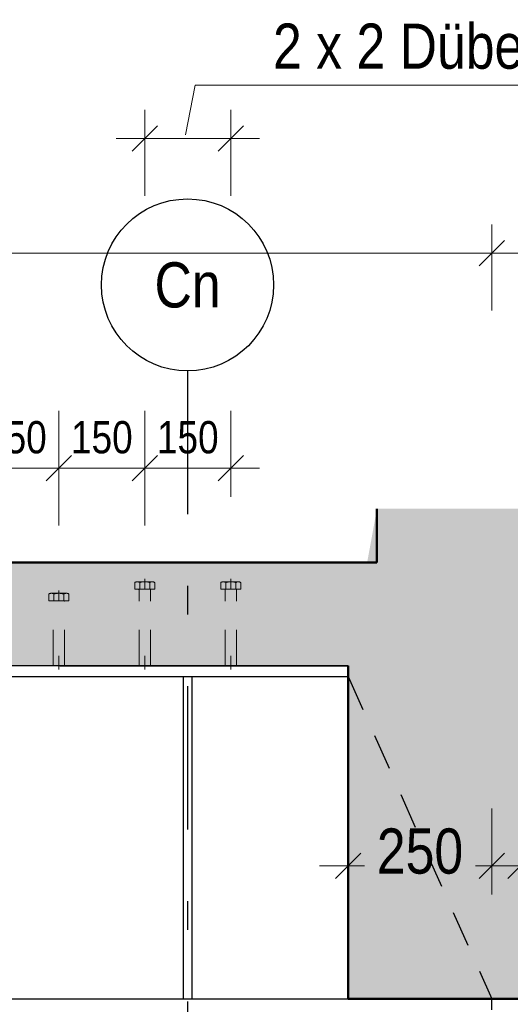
# Model space of a CAD drawing. Header units: millimetres. Extents: x -8.5 to 60.3, y 0 to 42.
# Tile 99 of 109: x 35.7 to 37.4, y 22.9 to 26.3. Entities that reach past the tile are written whole.
import ezdxf
from ezdxf.enums import TextEntityAlignment as Align

# ---------------------------------------------------------------- set-up
doc = ezdxf.new("R2010")
doc.units = ezdxf.units.MM
doc.linetypes.add('DASHDOTX2', pattern=[2, 1, -0.5, 0, -0.5])
doc.linetypes.add('HIDDEN', pattern=[0.375, 0.25, -0.125])
doc.layers.add('Achsen', color=7, linetype='Continuous', lineweight=20)
doc.styles.add('Arial Narrow', font='ARIALN.TTF')
doc.dimstyles.new('Arch_Strakon_dimstyle', dxfattribs={"dimtxt": 11.25, "dimasz": 1, "dimexe": 1.25, "dimexo": 0.0625, "dimgap": 1, "dimtad": 0, "dimdec": 3, "dimzin": 12, "dimdsep": 46, "dimtxsty": 'Arial Narrow', "dimblk": 'Arrowhead_Tick', "dimsah": 1, "dimcen": 0, "dimse1": 1, "dimse2": 1, "dimclrd": 6, "dimclrt": 3, "dimazin": 0, "dimtfac": 1, "dimtdec": 4, "dimtmove": 0, "dimatfit": 3, "dimldrblk": 'NONE', "dimfxl": 1, "dimtvp": 1, "dimtolj": 1, "dimtzin": 0, "dimlwd": 13, "dimarcsym": 2})

# ---------------------------------------------------------------- blocks, each defined once
blk = doc.blocks.new('Arrowhead_Tick')
at = {"color": 0, "linetype": 'Continuous', "lineweight": -2, "ltscale": 0.5}
for p, q in [((0, 20), (0, -10)), ((-1, 0), (0, 0)), ((10, 0), (0, 0))]:
    blk.add_line(p, q, dxfattribs=at)
at = {"color": 2, "linetype": 'Continuous', "lineweight": 35, "ltscale": 0.5}
blk.add_line((4.42, 4.42), (-4.42, -4.42), dxfattribs=at)
blk = doc.blocks.new('*D68')
at = {"color": 6, "linetype": 'Continuous', "lineweight": 13}
for p, q in [((36.8128, 23.355), (36.8591, 23.355)), ((37.2928, 23.355), (37.2464, 23.355))]:
    blk.add_line(p, q, dxfattribs=at)
at = {"layer": 'Defpoints', "color": 0}
for p in [(37.3028, 23.355), (36.8028, 22.8905), (37.3028, 22.8525)]:
    blk.add_point(p, dxfattribs=at)
at = {"color": 6, "lineweight": 13, "xscale": 0.01, "yscale": 0.01, "zscale": 0.01}
blk.add_blockref('Arrowhead_Tick', (37.3028, 23.355), dxfattribs=at)
at = {"color": 6, "lineweight": 13, "xscale": 0.01, "yscale": 0.01, "zscale": 0.01, "rotation": 180}
blk.add_blockref('Arrowhead_Tick', (36.8028, 23.355), dxfattribs=at)
at = {"color": 2, "lineweight": -2, "insert": (37.0528, 23.405), "char_height": 0.1575, "attachment_point": 5, "style": 'Arial Narrow'}
blk.add_mtext('\\A1;250', dxfattribs=at)
blk = doc.blocks.new('_None')
blk = doc.blocks.new('*D69')
at = {"color": 6, "linetype": 'Continuous', "lineweight": 13}
for p, q in [((37.2928, 23.355), (37.2828, 23.355)), ((37.3028, 23.355), (37.4028, 23.355)), ((37.4128, 23.355), (37.4228, 23.355))]:
    blk.add_line(p, q, dxfattribs=at)
at = {"layer": 'Defpoints', "color": 0}
for p in [(37.4028, 23.355), (37.4028, 22.8905), (37.3028, 22.8525)]:
    blk.add_point(p, dxfattribs=at)
at = {"color": 6, "lineweight": 13, "xscale": 0.01, "yscale": 0.01, "zscale": 0.01}
for p, rotation in [((37.3028, 23.355), 2.035554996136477e-12), ((37.4028, 23.355), 180.000000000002)]:
    blk.add_blockref('Arrowhead_Tick', p, dxfattribs=dict(at, rotation=rotation))
at = {"color": 2, "lineweight": -2, "insert": (37.5807, 23.405), "char_height": 0.1575, "attachment_point": 5, "style": 'Arial Narrow'}
blk.add_mtext('\\A1;50', dxfattribs=at)
blk = doc.blocks.new('*D70')
at = {"color": 6, "linetype": 'Continuous', "lineweight": 13}
blk.add_line((36.4933, 21.4183), (36.7928, 21.4183), dxfattribs=at)
at = {"layer": 'Defpoints', "color": 0}
for p in [(36.8028, 22.8905), (36.4833, 21.8525), (36.8028, 21.4183)]:
    blk.add_point(p, dxfattribs=at)
at = {"color": 6, "lineweight": 13, "xscale": 0.01, "yscale": 0.01, "zscale": 0.01}
for p, rotation in [((36.8028, 21.4183), 359.9999999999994), ((36.4833, 21.4183), 179.9999999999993)]:
    blk.add_blockref('Arrowhead_Tick', p, dxfattribs=dict(at, rotation=rotation))
at = {"color": 2, "lineweight": -2, "insert": (36.643, 21.5487), "char_height": 0.1575, "attachment_point": 5, "style": 'Arial Narrow'}
blk.add_mtext('\\A1;160', dxfattribs=at)
blk = doc.blocks.new('*D71')
at = {"color": 6, "linetype": 'Continuous', "lineweight": 13}
blk.add_line((36.8128, 21.4183), (37.3928, 21.4183), dxfattribs=at)
at = {"layer": 'Defpoints', "color": 0}
for p in [(36.8028, 22.8905), (37.4028, 22.8905), (37.4028, 21.4183)]:
    blk.add_point(p, dxfattribs=at)
at = {"color": 6, "lineweight": 13, "xscale": 0.01, "yscale": 0.01, "zscale": 0.01}
blk.add_blockref('Arrowhead_Tick', (37.4028, 21.4183), dxfattribs=at)
at = {"color": 6, "lineweight": 13, "xscale": 0.01, "yscale": 0.01, "zscale": 0.01, "rotation": 180}
blk.add_blockref('Arrowhead_Tick', (36.8028, 21.4183), dxfattribs=at)
at = {"color": 2, "lineweight": -2, "insert": (37.1028, 21.5487), "char_height": 0.1575, "attachment_point": 5, "style": 'Arial Narrow'}
blk.add_mtext('\\A1;300', dxfattribs=at)
blk = doc.blocks.new('*D110')
at = {"color": 6, "linetype": 'Continuous', "lineweight": 13}
blk.add_line((35.8041, 24.7414), (36.0833, 24.7414), dxfattribs=at)
at = {"layer": 'Defpoints', "color": 0}
for p in [(36.0933, 24.7414), (36.0933, 24.3553), (35.7941, 24.3153)]:
    blk.add_point(p, dxfattribs=at)
at = {"color": 6, "lineweight": 13, "xscale": 0.01, "yscale": 0.01, "zscale": 0.01}
blk.add_blockref('Arrowhead_Tick', (36.0933, 24.7414), dxfattribs=at)
at = {"color": 6, "lineweight": 13, "xscale": 0.01, "yscale": 0.01, "zscale": 0.01, "rotation": 180}
blk.add_blockref('Arrowhead_Tick', (35.7941, 24.7414), dxfattribs=at)
at = {"color": 3, "lineweight": 35, "insert": (35.9437, 24.8488), "char_height": 0.1125, "attachment_point": 5, "style": 'Arial Narrow'}
blk.add_mtext('\\A1;150', dxfattribs=at)
blk = doc.blocks.new('*D113')
at = {"color": 6, "linetype": 'Continuous', "lineweight": 13}
blk.add_line((35.5041, 24.7414), (35.7841, 24.7414), dxfattribs=at)
at = {"layer": 'Defpoints', "color": 0}
for p in [(35.7941, 24.7414), (35.4941, 24.3153), (35.7941, 24.3153)]:
    blk.add_point(p, dxfattribs=at)
at = {"color": 6, "lineweight": 13, "xscale": 0.01, "yscale": 0.01, "zscale": 0.01}
blk.add_blockref('Arrowhead_Tick', (35.7941, 24.7414), dxfattribs=at)
at = {"color": 6, "lineweight": 13, "xscale": 0.01, "yscale": 0.01, "zscale": 0.01, "rotation": 180}
blk.add_blockref('Arrowhead_Tick', (35.4941, 24.7414), dxfattribs=at)
at = {"color": 3, "lineweight": 35, "insert": (35.6441, 24.8488), "char_height": 0.1125, "attachment_point": 5, "style": 'Arial Narrow'}
blk.add_mtext('\\A1;150', dxfattribs=at)
blk = doc.blocks.new('*D114')
at = {"color": 6, "linetype": 'Continuous', "lineweight": 13}
blk.add_line((36.1033, 24.7414), (36.3833, 24.7414), dxfattribs=at)
at = {"layer": 'Defpoints', "color": 0}
for p in [(36.3933, 24.7414), (36.3933, 24.3553), (36.0933, 24.3452)]:
    blk.add_point(p, dxfattribs=at)
at = {"color": 6, "lineweight": 13, "xscale": 0.01, "yscale": 0.01, "zscale": 0.01}
blk.add_blockref('Arrowhead_Tick', (36.3933, 24.7414), dxfattribs=at)
at = {"color": 6, "lineweight": 13, "xscale": 0.01, "yscale": 0.01, "zscale": 0.01, "rotation": 180}
blk.add_blockref('Arrowhead_Tick', (36.0933, 24.7414), dxfattribs=at)
at = {"color": 3, "lineweight": 35, "insert": (36.2433, 24.8488), "char_height": 0.1125, "attachment_point": 5, "style": 'Arial Narrow'}
blk.add_mtext('\\A1;150', dxfattribs=at)

msp = doc.modelspace()

# ---------------------------------------------------------------- hatches: boundary and pattern name
at = {"lineweight": 18, "true_color": 0xceffce}
for points in [[(37.402769, 24.600094), (37.402769, 22.890499), (36.802769, 22.890499), (36.802769, 24.052499), (36.902769, 24.600094)], [(36.902769, 24.412499), (36.802769, 24.052499), (15.068069, 24.052499), (15.068069, 24.072499), (15.018069, 24.072499), (15.018069, 24.052499), (14.578069, 24.052499), (14.578069, 23.912499), (13.932419, 23.912499), (13.932419, 24.412499)]]:
    msp.add_hatch(color=254, dxfattribs=at).paths.add_polyline_path(points)

# ---------------------------------------------------------------- linework, layer by layer
at = {"color": 6, "linetype": 'Continuous', "lineweight": 13}
for p, q in [((36.268452, 26.077421), (36.235508, 25.904465)), ((42.124248, 26.077421), (36.268452, 26.077421))]:
    msp.add_line(p, q, dxfattribs=at)
at = {"color": 6, "linetype": 'Continuous', "lineweight": 13, "ltscale": 0.5}
for p, q in [((36.093281, 25.991397), (36.093281, 25.691397)), ((36.393281, 25.991397), (36.393281, 25.691397)), ((35.993281, 25.891397), (36.493281, 25.891397)), ((37.302769, 25.591397), (37.302769, 25.291397)), ((14.918069, 25.491397), (37.402769, 25.491397))]:
    msp.add_line(p, q, dxfattribs=at)
at = {"color": 2, "linetype": 'Continuous', "lineweight": 35, "ltscale": 0.5}
for p, q in [((36.137476, 25.935592), (36.049087, 25.847203)), ((36.437476, 25.935592), (36.349087, 25.847203)), ((37.346963, 25.535592), (37.258575, 25.447203))]:
    msp.add_line(p, q, dxfattribs=at)
at = {"color": 4, "linetype": 'Continuous', "lineweight": 50}
for p, q in [((36.902769, 24.412499), (36.902769, 24.600094)), ((13.932419, 24.412499), (36.902769, 24.412499)), ((35.771106, 24.412499), (36.902769, 24.412499)), ((36.802769, 22.890499), (36.802769, 24.052499)), ((37.402769, 22.890499), (36.802769, 22.890499))]:
    msp.add_line(p, q, dxfattribs=at)
at = {"color": 6, "linetype": 'HIDDEN', "lineweight": 13, "ltscale": 0.5}
for p, q in [((36.093281, 24.355251), (36.093281, 24.319251)), ((36.393281, 24.355251), (36.393281, 24.319251)), ((36.05864, 24.319251), (36.05864, 24.34293)), ((36.127922, 24.319251), (36.05864, 24.319251)), ((36.067301, 24.345251), (36.119262, 24.345251)), ((36.115281, 24.319251), (36.071281, 24.319251)), ((36.073281, 24.052499), (36.073281, 24.317251)), ((36.075961, 24.34293), (36.075961, 24.319251)), ((36.110602, 24.319251), (36.110602, 24.342915)), ((36.113281, 24.052499), (36.113281, 24.317251)), ((36.127922, 24.319251), (36.127922, 24.342915)), ((36.35864, 24.319251), (36.35864, 24.34293)), ((36.427922, 24.319251), (36.35864, 24.319251)), ((36.367301, 24.345251), (36.419262, 24.345251)), ((36.415281, 24.319251), (36.371281, 24.319251)), ((36.373281, 24.052499), (36.373281, 24.317251)), ((36.375961, 24.34293), (36.375961, 24.319251)), ((36.410602, 24.319251), (36.410602, 24.342915)), ((36.413281, 24.052499), (36.413281, 24.317251)), ((36.427922, 24.319251), (36.427922, 24.342915)), ((35.759427, 24.279251), (35.759427, 24.30293)), ((35.768088, 24.305251), (35.820049, 24.305251)), ((35.776748, 24.30293), (35.776748, 24.279251)), ((35.794069, 24.315251), (35.794069, 24.279251)), ((35.811389, 24.279251), (35.811389, 24.302915)), ((35.82871, 24.279251), (35.82871, 24.302915)), ((35.82871, 24.279251), (35.759427, 24.279251)), ((35.816069, 24.279251), (35.772069, 24.279251)), ((35.774069, 24.052499), (35.774069, 24.277251)), ((35.814069, 24.052499), (35.814069, 24.277251)), ((35.774069, 24.052499), (35.774069, 24.086718)), ((35.794069, 24.052499), (35.794069, 24.086718)), ((35.794069, 24.086718), (35.794069, 24.039251)), ((35.814069, 24.052499), (35.814069, 24.086718)), ((36.073281, 24.052499), (36.073281, 24.086718)), ((36.093281, 24.052499), (36.093281, 24.086718)), ((36.093281, 24.086718), (36.093281, 24.039251)), ((36.113281, 24.052499), (36.113281, 24.086718)), ((36.373281, 24.052499), (36.373281, 24.086718)), ((36.393281, 24.052499), (36.393281, 24.086718)), ((36.393281, 24.086718), (36.393281, 24.039251)), ((36.413281, 24.052499), (36.413281, 24.086718)), ((35.814069, 24.052499), (35.774069, 24.052499)), ((36.113281, 24.052499), (36.073281, 24.052499)), ((36.413281, 24.052499), (36.373281, 24.052499))]:
    msp.add_line(p, q, dxfattribs=at)
at = {"color": 3, "linetype": 'Continuous', "lineweight": 25}
for p, q in [((36.802769, 24.052499), (15.068069, 24.052499)), ((35.797106, 24.052499), (36.802769, 24.052499)), ((15.068069, 24.014499), (36.802769, 24.014499)), ((35.771106, 24.014499), (36.802769, 24.014499)), ((36.228281, 22.890499), (36.228281, 24.014499)), ((36.258281, 22.890499), (36.258281, 24.014499)), ((15.068069, 22.890499), (37.302769, 22.890499)), ((35.771106, 22.890499), (37.302769, 22.890499)), ((37.302769, 22.852499), (37.302769, 22.890499))]:
    msp.add_line(p, q, dxfattribs=at)
at = {"color": 3, "linetype": 'HIDDEN', "lineweight": 25, "ltscale": 0.5}
msp.add_line((36.802769, 24.014499), (37.302769, 22.890499), dxfattribs=at)
at = {"color": 6, "linetype": 'HIDDEN', "lineweight": 13, "ltscale": 0.5}
for centre, radius, start, end in [((36.067301, 24.327931), 0.01732, 59.99927, 120.000728), ((36.071281, 24.317251), 0.002, 0, 90.000019), ((36.093281, 24.27833), 0.066867, 74.987632, 105.009015), ((36.119262, 24.327931), 0.017307, 59.974265, 120.025735), ((36.115281, 24.317251), 0.002, 90, 180), ((36.367301, 24.327931), 0.01732, 59.99927, 120.000728), ((36.371281, 24.317251), 0.002, 0, 90.000019), ((36.393281, 24.27833), 0.066867, 74.987632, 105.009015), ((36.419262, 24.327931), 0.017307, 59.974265, 120.025735), ((36.415281, 24.317251), 0.002, 90, 180), ((35.768088, 24.287931), 0.01732, 59.99927, 120.000728), ((35.794069, 24.23833), 0.066867, 74.987632, 105.009015), ((35.820049, 24.287931), 0.017307, 59.974265, 120.025735), ((35.772069, 24.277251), 0.002, 0, 90.000019), ((35.816069, 24.277251), 0.002, 90, 180)]:
    msp.add_arc(centre, radius, start, end, dxfattribs=at)
at = {"layer": 'Achsen', "color": 3, "linetype": 'DASHDOTX2', "lineweight": 25, "ltscale": 0.5}
msp.add_line((36.242562, 25.080992), (36.242562, 7.785915), dxfattribs=at)
at = {"layer": 'Achsen', "color": 3, "linetype": 'Continuous', "lineweight": 25}
msp.add_circle((36.242562, 25.380992), 0.3, dxfattribs=at)

# ---------------------------------------------------------------- texts
at = {"color": 2, "lineweight": 35, "style": 'Arial Narrow'}
msp.add_text('2 x 2 Dübel ø 22 mm/ h = 145 mm, e = 150 mm mittig zur Trägerachse', height=0.1575, dxfattribs=at).set_placement((36.54024, 26.135073))
at = {"layer": 'Achsen', "color": 2, "lineweight": 35, "style": 'Arial Narrow'}
msp.add_text('Cn', height=0.1575, dxfattribs=at).set_placement((36.242562, 25.380992), align=Align.MIDDLE_CENTER)

# ---------------------------------------------------------------- dimensions: what is measured, and where the dimension line sits
at = {"lineweight": 35}
for base, p1, p2, picture, middle in [((35.794069, 24.741397), (35.494069, 24.315251), (35.794069, 24.315251), '*D113', (35.644069, 24.741397)), ((36.093281, 24.741397), (35.794069, 24.315251), (36.093281, 24.355251), '*D110', (35.943675, 24.741397)), ((36.393281, 24.741397), (36.093281, 24.345197), (36.393281, 24.355251), '*D114', (36.243281, 24.741397))]:
    dim = msp.add_linear_dim(base=base, p1=p1, p2=p2, text='150', dimstyle='Arch_Strakon_dimstyle', override={"dimscale": 0.01, "dimtxt": 11.25, "dimasz": 1, "dimgap": 5, "dimtad": 1, "dimjust": 0, "dimtih": 0, "dimtoh": 0, "dimdec": 3, "dimdsep": 46, "dimtxsty": 'Arial Narrow', "dimclrd": 6, "dimclrt": 3, "dimtix": 1, "dimtofl": 255, "dimtmove": 0, "dimatfit": 2, "dimfxl": 0, "dimfxlon": 0, "dimtvp": 44.444444, "dimlwd": 13}, dxfattribs=at)
    dim.commit()
    dim.dimension.update_dxf_attribs({"geometry": picture, "text_midpoint": middle, "dimtype": 160})
at = {"lineweight": -2}
for base, p1, p2, text, override, picture, middle in [((37.302769, 23.354951), (36.802769, 22.890499), (37.302769, 22.852499), '250', {"dimscale": 0.01, "dimtxt": 15.75, "dimasz": 1, "dimgap": 5, "dimtad": 0, "dimjust": 0, "dimtih": 0, "dimtoh": 0, "dimdec": 2, "dimdsep": 46, "dimtxsty": 'Arial Narrow', "dimclrd": 6, "dimclrt": 2, "dimtix": 0, "dimtofl": 255, "dimtmove": 2, "dimatfit": 2, "dimfxl": 0, "dimfxlon": 0, "dimtvp": 31.746032, "dimlwd": 13}, '*D68', (37.052769, 23.404951)), ((36.802769, 21.418307), (36.483281, 21.852499), (36.802769, 22.890499), '160', {"dimscale": 0.01, "dimtxt": 15.75, "dimasz": 1, "dimgap": 5, "dimtad": 1, "dimjust": 0, "dimtih": 0, "dimtoh": 0, "dimdec": 2, "dimdsep": 46, "dimtxsty": 'Arial Narrow', "dimclrd": 6, "dimclrt": 2, "dimtix": 1, "dimtofl": 255, "dimtmove": 0, "dimatfit": 2, "dimfxl": 0, "dimfxlon": 0, "dimtvp": 31.746032, "dimlwd": 13}, '*D70', (36.643025, 21.418307)), ((37.402769, 21.418307), (36.802769, 22.890499), (37.402769, 22.890499), '300', {"dimscale": 0.01, "dimtxt": 15.75, "dimasz": 1, "dimgap": 5, "dimtad": 1, "dimjust": 0, "dimtih": 0, "dimtoh": 0, "dimdec": 2, "dimdsep": 46, "dimtxsty": 'Arial Narrow', "dimclrd": 6, "dimclrt": 2, "dimtix": 1, "dimtofl": 255, "dimtmove": 0, "dimatfit": 2, "dimfxl": 0, "dimfxlon": 0, "dimtvp": 31.746032, "dimlwd": 13}, '*D71', (37.102769, 21.418307))]:
    dim = msp.add_linear_dim(base=base, p1=p1, p2=p2, text=text, dimstyle='Arch_Strakon_dimstyle', override=override, dxfattribs=at)
    dim.commit()
    dim.dimension.update_dxf_attribs({"geometry": picture, "text_midpoint": middle, "dimtype": 160})
dim = msp.add_linear_dim(base=(37.402769, 23.354951), p1=(37.302769, 22.852499), p2=(37.402769, 22.890499), angle=0, text='50', dimstyle='Arch_Strakon_dimstyle', override={"dimscale": 0.01, "dimtxt": 15.75, "dimasz": 1, "dimgap": 5, "dimtad": 1, "dimjust": 4, "dimtih": 0, "dimtoh": 0, "dimdec": 2, "dimdsep": 46, "dimtxsty": 'Arial Narrow', "dimclrd": 6, "dimclrt": 2, "dimtix": 0, "dimtofl": 255, "dimtmove": 2, "dimatfit": 2, "dimfxl": 0, "dimfxlon": 0, "dimtvp": 31.746032, "dimlwd": 13}, dxfattribs=at)
dim.commit()
dim.dimension.update_dxf_attribs({"geometry": '*D69', "text_midpoint": (37.580744, 23.404951), "dimtype": 160})

doc.saveas('drawing.dxf')
